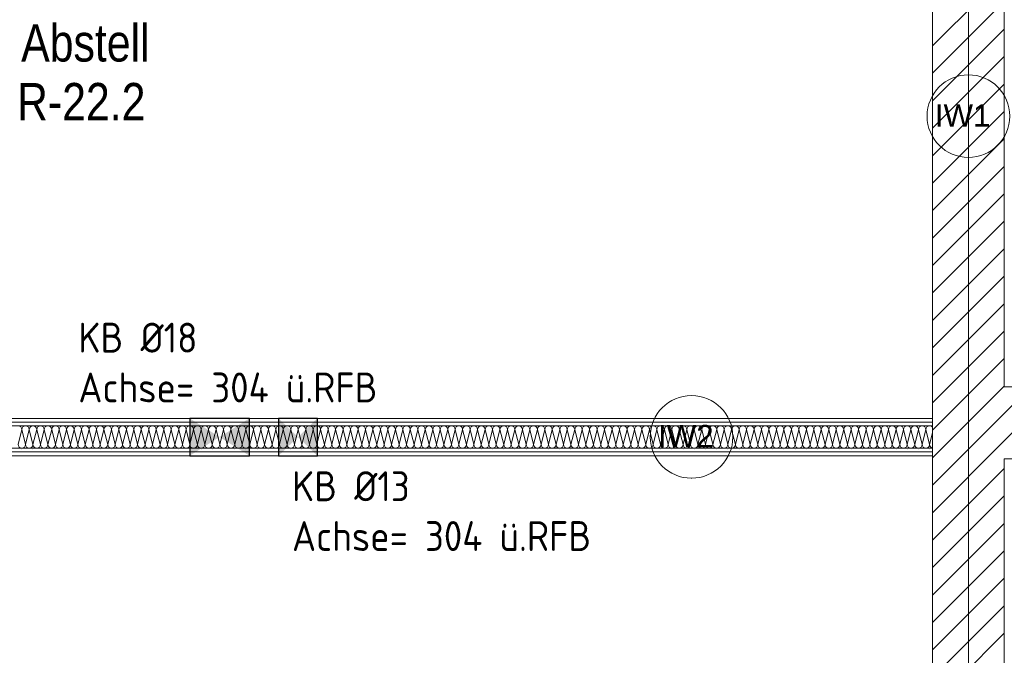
# Model space of a CAD drawing. Header units: millimetres. Extents: x 634730 to 711346, y 362082 to 425615.
# Tile 43 of 160: x 661746 to 665040, y 391882 to 394009. Entities that reach past the tile are written whole.
import ezdxf
from ezdxf.enums import TextEntityAlignment as Align

# ---------------------------------------------------------------- set-up
doc = ezdxf.new("R2010")
doc.units = ezdxf.units.MM
doc.header["$LTSCALE"] = 50
doc.linetypes.add('Doppelstrichlinie', pattern=[1.093611, 0.529167, -0.211667, 0.141111, -0.211667])
for name, color, linetype in [('1_DB-Lüftung', 30, 'Continuous'), ('1_EG', 7, 'Continuous'), ('A_Beschriftung', 7, 'Continuous'), ('A_Brandschutz', 7, 'Continuous'), ('A_Möblierung fest', 7, 'Continuous'), ('A_Raumflächen', 7, 'Continuous'), ('A_Schraffuren', 7, 'Continuous'), ('A_Wände', 7, 'Continuous')]:
    doc.layers.add(name, color=color, linetype=linetype)
doc.styles.add('ERSTELLTER_STIL_1', font='ARIALN.TTF')
doc.styles.add('ERSTELLTER_STIL_2', font='ARIALNB.TTF')
doc.styles.get("Standard").update_dxf_attribs({"font": 'isocp.shx', "height": 140})

# ---------------------------------------------------------------- blocks, each defined once
blk = doc.blocks.new('A$C85d2cf1a')
at = {"layer": 'A_Beschriftung', "color": 7, "linetype": 'Continuous', "lineweight": 13}
for p, q in [((18.9386, 31.4649), (18.9386, 31.4658)), ((18.9386, 31.4658), (18.9386, 31.4658)), ((18.0123, 30.3911), (18.0123, 30.392)), ((18.0123, 30.392), (18.0123, 30.392))]:
    blk.add_line(p, q, dxfattribs=at)
at = {"layer": 'A_Beschriftung', "color": 7, "linetype": 'Continuous', "lineweight": 13, "flags": 128}
for points in [[(19.0769, 31.6041, 1), (18.8004, 31.6041, 1)], [(18.1506, 30.5303, 1), (17.874, 30.5303, 1)]]:
    blk.add_lwpolyline(points, format="xyb", close=True, dxfattribs=at)
at = {"layer": 'A_Brandschutz', "color": 1, "linetype": 'Doppelstrichlinie', "lineweight": 18, "true_color": 0xf50000}
blk.add_line((18.9387, 36.0174), (18.9386, 26.7068), dxfattribs=at)
at = {"layer": 'A_Schraffuren', "color": 7, "linetype": 'Continuous', "lineweight": 13}
for p, q in [((19.0586, 30.6974), (19.0586, 35.8974)), ((21.3594, 30.6974), (19.0586, 30.6974))]:
    blk.add_line(p, q, dxfattribs=at)
at = {"layer": 'A_Wände', "color": 7, "linetype": 'Continuous', "lineweight": 18}
for p, q in [((18.8186, 35.8974), (18.8186, 26.7933)), ((19.0586, 30.6974), (19.0586, 35.8974)), ((21.3586, 30.6974), (19.0586, 30.6974)), ((18.8186, 30.5923), (14.3106, 30.5923)), ((18.8186, 30.5798), (14.3106, 30.5798)), ((18.8186, 30.4673), (18.8186, 30.5923)), ((18.8186, 30.5673), (14.3106, 30.5673)), ((18.8186, 30.4923), (14.3106, 30.4923)), ((18.8186, 30.4798), (14.3106, 30.4798)), ((14.3106, 30.4673), (18.8186, 30.4673)), ((19.0586, 26.7933), (19.0586, 30.4574)), ((19.0586, 30.4574), (21.3586, 30.4574))]:
    blk.add_line(p, q, dxfattribs=at)
at = {"layer": 'A_Wände', "color": 8, "linetype": 'Continuous', "lineweight": 18}
for p, q in [((18.8186, 31.8393), (19.0586, 32.0793)), ((18.8186, 31.7474), (19.0586, 31.9874)), ((18.8186, 31.6555), (19.0586, 31.8955)), ((18.8186, 31.5636), (19.0586, 31.8036)), ((18.8186, 31.4716), (19.0586, 31.7116)), ((18.8186, 31.3797), (19.0586, 31.6197)), ((18.8186, 31.2878), (19.0586, 31.5278)), ((18.8186, 31.1959), (19.0586, 31.4359)), ((18.8186, 31.1039), (19.0586, 31.3439)), ((18.8186, 31.012), (19.0586, 31.252)), ((18.8186, 30.9201), (19.0586, 31.1601)), ((18.8186, 30.8282), (19.0586, 31.0682)), ((18.8186, 30.7362), (19.0586, 30.9762)), ((18.8186, 30.6443), (19.0586, 30.8843)), ((18.8186, 30.5524), (19.0586, 30.7924)), ((18.8186, 30.4605), (19.0586, 30.7005)), ((19.0586, 30.6085), (19.1475, 30.6974)), ((19.0586, 30.5166), (19.2394, 30.6974)), ((18.8186, 30.3685), (19.0586, 30.6085)), ((15.7714, 30.5548), (15.7589, 30.5048)), ((15.7714, 30.5548), (15.7839, 30.5048)), ((15.7964, 30.5548), (15.7839, 30.5048)), ((15.7964, 30.5548), (15.8089, 30.5048)), ((15.8214, 30.5548), (15.8089, 30.5048)), ((15.8214, 30.5548), (15.8339, 30.5048)), ((15.8464, 30.5548), (15.8339, 30.5048)), ((15.8464, 30.5548), (15.8589, 30.5048)), ((15.8714, 30.5548), (15.8589, 30.5048)), ((15.8714, 30.5548), (15.8839, 30.5048)), ((15.8964, 30.5548), (15.8839, 30.5048)), ((15.8964, 30.5548), (15.9089, 30.5048)), ((15.9214, 30.5548), (15.9089, 30.5048)), ((15.9214, 30.5548), (15.9339, 30.5048)), ((15.9464, 30.5548), (15.9339, 30.5048)), ((15.9464, 30.5548), (15.9589, 30.5048)), ((15.9714, 30.5548), (15.9589, 30.5048)), ((15.9714, 30.5548), (15.9839, 30.5048)), ((15.9964, 30.5548), (15.9839, 30.5048)), ((15.9964, 30.5548), (16.0089, 30.5048)), ((16.0214, 30.5548), (16.0089, 30.5048)), ((16.0214, 30.5548), (16.0339, 30.5048)), ((16.0464, 30.5548), (16.0339, 30.5048)), ((16.0464, 30.5548), (16.0589, 30.5048)), ((16.0714, 30.5548), (16.0589, 30.5048)), ((16.0714, 30.5548), (16.0839, 30.5048)), ((16.0964, 30.5548), (16.0839, 30.5048)), ((16.0964, 30.5548), (16.1089, 30.5048)), ((16.1214, 30.5548), (16.1089, 30.5048)), ((16.1214, 30.5548), (16.1339, 30.5048)), ((16.1464, 30.5548), (16.1339, 30.5048)), ((16.1464, 30.5548), (16.1589, 30.5048)), ((16.1714, 30.5548), (16.1589, 30.5048)), ((16.1714, 30.5548), (16.1839, 30.5048)), ((16.1964, 30.5548), (16.1839, 30.5048)), ((16.1964, 30.5548), (16.2089, 30.5048)), ((16.2214, 30.5548), (16.2089, 30.5048)), ((16.2214, 30.5548), (16.2339, 30.5048)), ((16.2464, 30.5548), (16.2339, 30.5048)), ((16.2464, 30.5548), (16.2589, 30.5048)), ((16.2714, 30.5548), (16.2589, 30.5048)), ((16.2714, 30.5548), (16.2839, 30.5048)), ((16.2964, 30.5548), (16.2839, 30.5048)), ((16.2964, 30.5548), (16.3089, 30.5048)), ((16.3214, 30.5548), (16.3089, 30.5048)), ((16.3214, 30.5548), (16.3339, 30.5048)), ((16.3464, 30.5548), (16.3339, 30.5048)), ((16.3464, 30.5548), (16.3589, 30.5048)), ((16.3714, 30.5548), (16.3589, 30.5048)), ((16.3714, 30.5548), (16.3839, 30.5048)), ((16.3964, 30.5548), (16.3839, 30.5048)), ((16.3964, 30.5548), (16.4089, 30.5048)), ((16.4214, 30.5548), (16.4089, 30.5048)), ((16.4214, 30.5548), (16.4339, 30.5048)), ((16.4464, 30.5548), (16.4339, 30.5048)), ((16.4464, 30.5548), (16.4589, 30.5048)), ((16.4714, 30.5548), (16.4589, 30.5048)), ((16.4714, 30.5548), (16.4839, 30.5048)), ((16.4964, 30.5548), (16.4839, 30.5048)), ((16.4964, 30.5548), (16.5089, 30.5048)), ((16.5214, 30.5548), (16.5089, 30.5048)), ((16.5214, 30.5548), (16.5339, 30.5048)), ((16.5464, 30.5548), (16.5339, 30.5048)), ((16.5464, 30.5548), (16.5589, 30.5048)), ((16.5714, 30.5548), (16.5589, 30.5048)), ((16.5714, 30.5548), (16.5839, 30.5048)), ((16.5964, 30.5548), (16.5839, 30.5048)), ((16.5964, 30.5548), (16.6089, 30.5048)), ((16.6214, 30.5548), (16.6089, 30.5048)), ((16.6214, 30.5548), (16.6339, 30.5048)), ((16.6464, 30.5548), (16.6339, 30.5048)), ((16.6464, 30.5548), (16.6589, 30.5048)), ((16.6714, 30.5548), (16.6589, 30.5048)), ((16.6714, 30.5548), (16.6839, 30.5048)), ((16.6964, 30.5548), (16.6839, 30.5048)), ((16.6964, 30.5548), (16.7089, 30.5048)), ((16.7214, 30.5548), (16.7089, 30.5048)), ((16.7214, 30.5548), (16.7339, 30.5048)), ((16.7464, 30.5548), (16.7339, 30.5048)), ((16.7464, 30.5548), (16.7589, 30.5048)), ((16.7714, 30.5548), (16.7589, 30.5048)), ((16.7714, 30.5548), (16.7839, 30.5048)), ((16.7964, 30.5548), (16.7839, 30.5048)), ((16.7964, 30.5548), (16.8089, 30.5048)), ((16.8214, 30.5548), (16.8089, 30.5048)), ((16.8214, 30.5548), (16.8339, 30.5048)), ((16.8464, 30.5548), (16.8339, 30.5048)), ((16.8464, 30.5548), (16.8589, 30.5048)), ((16.8714, 30.5548), (16.8589, 30.5048)), ((16.8714, 30.5548), (16.8839, 30.5048)), ((16.8964, 30.5548), (16.8839, 30.5048)), ((16.8964, 30.5548), (16.9089, 30.5048)), ((16.9214, 30.5548), (16.9089, 30.5048)), ((16.9214, 30.5548), (16.9339, 30.5048)), ((16.9464, 30.5548), (16.9339, 30.5048)), ((16.9464, 30.5548), (16.9589, 30.5048)), ((16.9714, 30.5548), (16.9589, 30.5048)), ((16.9714, 30.5548), (16.9839, 30.5048)), ((16.9964, 30.5548), (16.9839, 30.5048)), ((16.9964, 30.5548), (17.0089, 30.5048)), ((17.0214, 30.5548), (17.0089, 30.5048)), ((17.0214, 30.5548), (17.0339, 30.5048)), ((17.0464, 30.5548), (17.0339, 30.5048)), ((17.0464, 30.5548), (17.0589, 30.5048)), ((17.0714, 30.5548), (17.0589, 30.5048)), ((17.0714, 30.5548), (17.0839, 30.5048)), ((17.0964, 30.5548), (17.0839, 30.5048)), ((17.0964, 30.5548), (17.1089, 30.5048)), ((17.1214, 30.5548), (17.1089, 30.5048)), ((17.1214, 30.5548), (17.1339, 30.5048)), ((17.1464, 30.5548), (17.1339, 30.5048)), ((17.1464, 30.5548), (17.1589, 30.5048)), ((17.1714, 30.5548), (17.1589, 30.5048)), ((17.1714, 30.5548), (17.1839, 30.5048)), ((17.1964, 30.5548), (17.1839, 30.5048)), ((17.1964, 30.5548), (17.2089, 30.5048)), ((17.2214, 30.5548), (17.2089, 30.5048)), ((17.2214, 30.5548), (17.2339, 30.5048)), ((17.2464, 30.5548), (17.2339, 30.5048)), ((17.2464, 30.5548), (17.2589, 30.5048)), ((17.2714, 30.5548), (17.2589, 30.5048)), ((17.2714, 30.5548), (17.2839, 30.5048)), ((17.2964, 30.5548), (17.2839, 30.5048)), ((17.2964, 30.5548), (17.3089, 30.5048)), ((17.3214, 30.5548), (17.3089, 30.5048)), ((17.3214, 30.5548), (17.3339, 30.5048)), ((17.3464, 30.5548), (17.3339, 30.5048)), ((17.3464, 30.5548), (17.3589, 30.5048)), ((17.3714, 30.5548), (17.3589, 30.5048)), ((17.3714, 30.5548), (17.3839, 30.5048)), ((17.3964, 30.5548), (17.3839, 30.5048)), ((17.3964, 30.5548), (17.4089, 30.5048)), ((17.4214, 30.5548), (17.4089, 30.5048)), ((17.4214, 30.5548), (17.4339, 30.5048)), ((17.4464, 30.5548), (17.4339, 30.5048)), ((17.4464, 30.5548), (17.4589, 30.5048)), ((17.4714, 30.5548), (17.4589, 30.5048)), ((17.4714, 30.5548), (17.4839, 30.5048)), ((17.4964, 30.5548), (17.4839, 30.5048)), ((17.4964, 30.5548), (17.5089, 30.5048)), ((17.5214, 30.5548), (17.5089, 30.5048)), ((17.5214, 30.5548), (17.5339, 30.5048)), ((17.5464, 30.5548), (17.5339, 30.5048)), ((17.5464, 30.5548), (17.5589, 30.5048)), ((17.5714, 30.5548), (17.5589, 30.5048)), ((17.5714, 30.5548), (17.5839, 30.5048)), ((17.5964, 30.5548), (17.5839, 30.5048)), ((17.5964, 30.5548), (17.6089, 30.5048)), ((17.6214, 30.5548), (17.6089, 30.5048)), ((17.6214, 30.5548), (17.6339, 30.5048)), ((17.6464, 30.5548), (17.6339, 30.5048)), ((17.6464, 30.5548), (17.6589, 30.5048)), ((17.6714, 30.5548), (17.6589, 30.5048)), ((17.6714, 30.5548), (17.6839, 30.5048)), ((17.6964, 30.5548), (17.6839, 30.5048)), ((17.6964, 30.5548), (17.7089, 30.5048)), ((17.7214, 30.5548), (17.7089, 30.5048)), ((17.7214, 30.5548), (17.7339, 30.5048)), ((17.7464, 30.5548), (17.7339, 30.5048)), ((17.7464, 30.5548), (17.7589, 30.5048)), ((17.7714, 30.5548), (17.7589, 30.5048)), ((17.7714, 30.5548), (17.7839, 30.5048)), ((17.7964, 30.5548), (17.7839, 30.5048)), ((17.7964, 30.5548), (17.8089, 30.5048)), ((17.8214, 30.5548), (17.8089, 30.5048)), ((17.8214, 30.5548), (17.8339, 30.5048)), ((17.8464, 30.5548), (17.8339, 30.5048)), ((17.8464, 30.5548), (17.8589, 30.5048)), ((17.8714, 30.5548), (17.8589, 30.5048)), ((17.8714, 30.5548), (17.8839, 30.5048)), ((17.8964, 30.5548), (17.8839, 30.5048)), ((17.8964, 30.5548), (17.9089, 30.5048)), ((17.9214, 30.5548), (17.9089, 30.5048)), ((17.9214, 30.5548), (17.9339, 30.5048)), ((17.9464, 30.5548), (17.9339, 30.5048)), ((17.9464, 30.5548), (17.9589, 30.5048)), ((17.9714, 30.5548), (17.9589, 30.5048)), ((17.9714, 30.5548), (17.9839, 30.5048)), ((17.9964, 30.5548), (17.9839, 30.5048)), ((17.9964, 30.5548), (18.0089, 30.5048)), ((18.0214, 30.5548), (18.0089, 30.5048)), ((18.0214, 30.5548), (18.0339, 30.5048)), ((18.0464, 30.5548), (18.0339, 30.5048)), ((18.0464, 30.5548), (18.0589, 30.5048)), ((18.0714, 30.5548), (18.0589, 30.5048)), ((18.0714, 30.5548), (18.0839, 30.5048)), ((18.0964, 30.5548), (18.0839, 30.5048)), ((18.0964, 30.5548), (18.1089, 30.5048)), ((18.1214, 30.5548), (18.1089, 30.5048)), ((18.1214, 30.5548), (18.1339, 30.5048)), ((18.1464, 30.5548), (18.1339, 30.5048)), ((18.1464, 30.5548), (18.1589, 30.5048)), ((18.1714, 30.5548), (18.1589, 30.5048)), ((18.1714, 30.5548), (18.1839, 30.5048)), ((18.1964, 30.5548), (18.1839, 30.5048)), ((18.1964, 30.5548), (18.2089, 30.5048)), ((18.2214, 30.5548), (18.2089, 30.5048)), ((18.2214, 30.5548), (18.2339, 30.5048)), ((18.2464, 30.5548), (18.2339, 30.5048)), ((18.2464, 30.5548), (18.2589, 30.5048)), ((18.2714, 30.5548), (18.2589, 30.5048)), ((18.2714, 30.5548), (18.2839, 30.5048)), ((18.2964, 30.5548), (18.2839, 30.5048)), ((18.2964, 30.5548), (18.3089, 30.5048)), ((18.3214, 30.5548), (18.3089, 30.5048)), ((18.3214, 30.5548), (18.3339, 30.5048)), ((18.3464, 30.5548), (18.3339, 30.5048)), ((18.3464, 30.5548), (18.3589, 30.5048)), ((18.3714, 30.5548), (18.3589, 30.5048)), ((18.3714, 30.5548), (18.3839, 30.5048)), ((18.3964, 30.5548), (18.3839, 30.5048)), ((18.3964, 30.5548), (18.4089, 30.5048)), ((18.4214, 30.5548), (18.4089, 30.5048)), ((18.4214, 30.5548), (18.4339, 30.5048)), ((18.4464, 30.5548), (18.4339, 30.5048)), ((18.4464, 30.5548), (18.4589, 30.5048)), ((18.4714, 30.5548), (18.4589, 30.5048)), ((18.4714, 30.5548), (18.4839, 30.5048)), ((18.4964, 30.5548), (18.4839, 30.5048)), ((18.4964, 30.5548), (18.5089, 30.5048)), ((18.5214, 30.5548), (18.5089, 30.5048)), ((18.5214, 30.5548), (18.5339, 30.5048)), ((18.5464, 30.5548), (18.5339, 30.5048)), ((18.5464, 30.5548), (18.5589, 30.5048)), ((18.5714, 30.5548), (18.5589, 30.5048)), ((18.5714, 30.5548), (18.5839, 30.5048)), ((18.5964, 30.5548), (18.5839, 30.5048)), ((18.5964, 30.5548), (18.6089, 30.5048)), ((18.6214, 30.5548), (18.6089, 30.5048)), ((18.6214, 30.5548), (18.6339, 30.5048)), ((18.6464, 30.5548), (18.6339, 30.5048)), ((18.6464, 30.5548), (18.6589, 30.5048)), ((18.6714, 30.5548), (18.6589, 30.5048)), ((18.6714, 30.5548), (18.6839, 30.5048)), ((18.6964, 30.5548), (18.6839, 30.5048)), ((18.6964, 30.5548), (18.7089, 30.5048)), ((18.7214, 30.5548), (18.7089, 30.5048)), ((18.7214, 30.5548), (18.7339, 30.5048)), ((18.7464, 30.5548), (18.7339, 30.5048)), ((18.7464, 30.5548), (18.7589, 30.5048)), ((18.7714, 30.5548), (18.7589, 30.5048)), ((18.7714, 30.5548), (18.7839, 30.5048)), ((18.7964, 30.5548), (18.7839, 30.5048)), ((18.7964, 30.5548), (18.8089, 30.5048)), ((18.8186, 30.5439), (18.8089, 30.5048)), ((18.8186, 30.2766), (19.0586, 30.5166)), ((15.7714, 30.4888), (15.7714, 30.4888)), ((15.8089, 30.4888), (15.8089, 30.4888)), ((15.8464, 30.4888), (15.8464, 30.4888)), ((15.8839, 30.4888), (15.8839, 30.4888)), ((15.9214, 30.4888), (15.9214, 30.4888)), ((15.9589, 30.4888), (15.9589, 30.4888)), ((15.9964, 30.4888), (15.9964, 30.4888)), ((16.0339, 30.4888), (16.0339, 30.4888)), ((16.0714, 30.4888), (16.0714, 30.4888)), ((16.1089, 30.4888), (16.1089, 30.4888)), ((16.1464, 30.4888), (16.1464, 30.4888)), ((16.1839, 30.4888), (16.1839, 30.4888)), ((16.2214, 30.4888), (16.2214, 30.4888)), ((16.2589, 30.4888), (16.2589, 30.4888)), ((16.2964, 30.4888), (16.2964, 30.4888)), ((16.3339, 30.4888), (16.3339, 30.4888)), ((16.3714, 30.4888), (16.3714, 30.4888)), ((16.4089, 30.4888), (16.4089, 30.4888)), ((16.4464, 30.4888), (16.4464, 30.4888)), ((16.4839, 30.4888), (16.4839, 30.4888)), ((16.5214, 30.4888), (16.5214, 30.4888)), ((16.5589, 30.4888), (16.5589, 30.4888)), ((16.5964, 30.4888), (16.5964, 30.4888)), ((16.6339, 30.4888), (16.6339, 30.4888)), ((16.6714, 30.4888), (16.6714, 30.4888)), ((16.7089, 30.4888), (16.7089, 30.4888)), ((16.7464, 30.4888), (16.7464, 30.4888)), ((16.7839, 30.4888), (16.7839, 30.4888)), ((16.8214, 30.4888), (16.8214, 30.4888)), ((16.8589, 30.4888), (16.8589, 30.4888)), ((16.8964, 30.4888), (16.8964, 30.4888)), ((16.9339, 30.4888), (16.9339, 30.4888)), ((16.9714, 30.4888), (16.9714, 30.4888)), ((17.0089, 30.4888), (17.0089, 30.4888)), ((17.0464, 30.4888), (17.0464, 30.4888)), ((17.0839, 30.4888), (17.0839, 30.4888)), ((17.1214, 30.4888), (17.1214, 30.4888)), ((17.1589, 30.4888), (17.1589, 30.4888)), ((17.1964, 30.4888), (17.1964, 30.4888)), ((17.2339, 30.4888), (17.2339, 30.4888)), ((17.2714, 30.4888), (17.2714, 30.4888)), ((17.3089, 30.4888), (17.3089, 30.4888)), ((17.3464, 30.4888), (17.3464, 30.4888)), ((17.3839, 30.4888), (17.3839, 30.4888)), ((17.4214, 30.4888), (17.4214, 30.4888)), ((17.4589, 30.4888), (17.4589, 30.4888)), ((17.4964, 30.4888), (17.4964, 30.4888)), ((17.5339, 30.4888), (17.5339, 30.4888)), ((17.5714, 30.4888), (17.5714, 30.4888)), ((17.6089, 30.4888), (17.6089, 30.4888)), ((17.6464, 30.4888), (17.6464, 30.4888)), ((17.6839, 30.4888), (17.6839, 30.4888)), ((17.7214, 30.4888), (17.7214, 30.4888)), ((17.7589, 30.4888), (17.7589, 30.4888)), ((17.7964, 30.4888), (17.7964, 30.4888)), ((17.8339, 30.4888), (17.8339, 30.4888)), ((17.8714, 30.4888), (17.8714, 30.4888)), ((17.9089, 30.4888), (17.9089, 30.4888)), ((17.9464, 30.4888), (17.9464, 30.4888)), ((17.9839, 30.4888), (17.9839, 30.4888)), ((18.0214, 30.4888), (18.0214, 30.4888)), ((18.0589, 30.4888), (18.0589, 30.4888)), ((18.0964, 30.4888), (18.0964, 30.4888)), ((18.1339, 30.4888), (18.1339, 30.4888)), ((18.1714, 30.4888), (18.1714, 30.4888)), ((18.2089, 30.4888), (18.2089, 30.4888)), ((18.2464, 30.4888), (18.2464, 30.4888)), ((18.2839, 30.4888), (18.2839, 30.4888)), ((18.3214, 30.4888), (18.3214, 30.4888)), ((18.3589, 30.4888), (18.3589, 30.4888)), ((18.3964, 30.4888), (18.3964, 30.4888)), ((18.4339, 30.4888), (18.4339, 30.4888)), ((18.4714, 30.4888), (18.4714, 30.4888)), ((18.5089, 30.4888), (18.5089, 30.4888)), ((18.5464, 30.4888), (18.5464, 30.4888)), ((18.5839, 30.4888), (18.5839, 30.4888)), ((18.6214, 30.4888), (18.6214, 30.4888)), ((18.6589, 30.4888), (18.6589, 30.4888)), ((18.6964, 30.4888), (18.6964, 30.4888)), ((18.7339, 30.4888), (18.7339, 30.4888)), ((18.7714, 30.4888), (18.7714, 30.4888)), ((18.8089, 30.4888), (18.8089, 30.4888)), ((18.8186, 30.1847), (19.0586, 30.4247)), ((18.8186, 30.0928), (19.0586, 30.3328)), ((18.8186, 30.0008), (19.0586, 30.2408)), ((18.8186, 29.9089), (19.0586, 30.1489)), ((18.8186, 29.817), (19.0586, 30.057)), ((18.8186, 29.7251), (19.0586, 29.9651)), ((18.8186, 29.6332), (19.0586, 29.8732))]:
    blk.add_line(p, q, dxfattribs=at)
at = {"layer": 'A_Wände', "color": 7, "linetype": 'Continuous', "lineweight": 13}
for p, q in [((19.3086, 30.4574), (19.0586, 30.4574)), ((19.0586, 30.4574), (19.0586, 29.2854))]:
    blk.add_line(p, q, dxfattribs=at)
at = {"layer": 'A_Wände', "color": 8, "linetype": 'Continuous', "lineweight": 18}
for centre, start, end in [((15.7589, 30.5548), 0, 90), ((15.7839, 30.5548), 90, 180), ((15.7839, 30.5548), 0, 90), ((15.8089, 30.5548), 90, 180), ((15.8089, 30.5548), 0, 90), ((15.8339, 30.5548), 90, 180), ((15.8339, 30.5548), 0, 90), ((15.8589, 30.5548), 90, 180), ((15.8589, 30.5548), 0, 90), ((15.8839, 30.5548), 90, 180), ((15.8839, 30.5548), 0, 90), ((15.9089, 30.5548), 90, 180), ((15.9089, 30.5548), 0, 90), ((15.9339, 30.5548), 90, 180), ((15.9339, 30.5548), 0, 90), ((15.9589, 30.5548), 90, 180), ((15.9589, 30.5548), 0, 90), ((15.9839, 30.5548), 90, 180), ((15.9839, 30.5548), 0, 90), ((16.0089, 30.5548), 90, 180), ((16.0089, 30.5548), 0, 90), ((16.0339, 30.5548), 90, 180), ((16.0339, 30.5548), 0, 90), ((16.0589, 30.5548), 90, 180), ((16.0589, 30.5548), 0, 90), ((16.0839, 30.5548), 90, 180), ((16.0839, 30.5548), 0, 90), ((16.1089, 30.5548), 90, 180), ((16.1089, 30.5548), 0, 90), ((16.1339, 30.5548), 90, 180), ((16.1339, 30.5548), 0, 90), ((16.1589, 30.5548), 90, 180), ((16.1589, 30.5548), 0, 90), ((16.1839, 30.5548), 90, 180), ((16.1839, 30.5548), 0, 90), ((16.2089, 30.5548), 90, 180), ((16.2089, 30.5548), 0, 90), ((16.2339, 30.5548), 90, 180), ((16.2339, 30.5548), 0, 90), ((16.2589, 30.5548), 90, 180), ((16.2589, 30.5548), 0, 90), ((16.2839, 30.5548), 90, 180), ((16.2839, 30.5548), 0, 90), ((16.3089, 30.5548), 90, 180), ((16.3089, 30.5548), 0, 90), ((16.3339, 30.5548), 90, 180), ((16.3339, 30.5548), 0, 90), ((16.3589, 30.5548), 90, 180), ((16.3589, 30.5548), 0, 90), ((16.3839, 30.5548), 90, 180), ((16.3839, 30.5548), 0, 90), ((16.4089, 30.5548), 90, 180), ((16.4089, 30.5548), 0, 90), ((16.4339, 30.5548), 90, 180), ((16.4339, 30.5548), 0, 90), ((16.4589, 30.5548), 90, 180), ((16.4589, 30.5548), 0, 90), ((16.4839, 30.5548), 90, 180), ((16.4839, 30.5548), 0, 90), ((16.5089, 30.5548), 90, 180), ((16.5089, 30.5548), 0, 90), ((16.5339, 30.5548), 90, 180), ((16.5339, 30.5548), 0, 90), ((16.5589, 30.5548), 90, 180), ((16.5589, 30.5548), 0, 90), ((16.5839, 30.5548), 90, 180), ((16.5839, 30.5548), 0, 90), ((16.6089, 30.5548), 90, 180), ((16.6089, 30.5548), 0, 90), ((16.6339, 30.5548), 90, 180), ((16.6339, 30.5548), 0, 90), ((16.6589, 30.5548), 90, 180), ((16.6589, 30.5548), 0, 90), ((16.6839, 30.5548), 90, 180), ((16.6839, 30.5548), 0, 90), ((16.7089, 30.5548), 90, 180), ((16.7089, 30.5548), 0, 90), ((16.7339, 30.5548), 90, 180), ((16.7339, 30.5548), 0, 90), ((16.7589, 30.5548), 90, 180), ((16.7589, 30.5548), 0, 90), ((16.7839, 30.5548), 90, 180), ((16.7839, 30.5548), 0, 90), ((16.8089, 30.5548), 90, 180), ((16.8089, 30.5548), 0, 90), ((16.8339, 30.5548), 90, 180), ((16.8339, 30.5548), 0, 90), ((16.8589, 30.5548), 90, 180), ((16.8589, 30.5548), 0, 90), ((16.8839, 30.5548), 90, 180), ((16.8839, 30.5548), 0, 90), ((16.9089, 30.5548), 90, 180), ((16.9089, 30.5548), 0, 90), ((16.9339, 30.5548), 90, 180), ((16.9339, 30.5548), 0, 90), ((16.9589, 30.5548), 90, 180), ((16.9589, 30.5548), 0, 90), ((16.9839, 30.5548), 90, 180), ((16.9839, 30.5548), 0, 90), ((17.0089, 30.5548), 90, 180), ((17.0089, 30.5548), 0, 90), ((17.0339, 30.5548), 90, 180), ((17.0339, 30.5548), 0, 90), ((17.0589, 30.5548), 90, 180), ((17.0589, 30.5548), 0, 90), ((17.0839, 30.5548), 90, 180), ((17.0839, 30.5548), 0, 90), ((17.1089, 30.5548), 90, 180), ((17.1089, 30.5548), 0, 90), ((17.1339, 30.5548), 90, 180), ((17.1339, 30.5548), 0, 90), ((17.1589, 30.5548), 90, 180), ((17.1589, 30.5548), 0, 90), ((17.1839, 30.5548), 90, 180), ((17.1839, 30.5548), 0, 90), ((17.2089, 30.5548), 90, 180), ((17.2089, 30.5548), 0, 90), ((17.2339, 30.5548), 90, 180), ((17.2339, 30.5548), 0, 90), ((17.2589, 30.5548), 90, 180), ((17.2589, 30.5548), 0, 90), ((17.2839, 30.5548), 90, 180), ((17.2839, 30.5548), 0, 90), ((17.3089, 30.5548), 90, 180), ((17.3089, 30.5548), 0, 90), ((17.3339, 30.5548), 90, 180), ((17.3339, 30.5548), 0, 90), ((17.3589, 30.5548), 90, 180), ((17.3589, 30.5548), 0, 90), ((17.3839, 30.5548), 90, 180), ((17.3839, 30.5548), 0, 90), ((17.4089, 30.5548), 90, 180), ((17.4089, 30.5548), 0, 90), ((17.4339, 30.5548), 90, 180), ((17.4339, 30.5548), 0, 90), ((17.4589, 30.5548), 90, 180), ((17.4589, 30.5548), 0, 90), ((17.4839, 30.5548), 90, 180), ((17.4839, 30.5548), 0, 90), ((17.5089, 30.5548), 90, 180), ((17.5089, 30.5548), 0, 90), ((17.5339, 30.5548), 90, 180), ((17.5339, 30.5548), 0, 90), ((17.5589, 30.5548), 90, 180), ((17.5589, 30.5548), 0, 90), ((17.5839, 30.5548), 90, 180), ((17.5839, 30.5548), 0, 90), ((17.6089, 30.5548), 90, 180), ((17.6089, 30.5548), 0, 90), ((17.6339, 30.5548), 90, 180), ((17.6339, 30.5548), 0, 90), ((17.6589, 30.5548), 90, 180), ((17.6589, 30.5548), 0, 90), ((17.6839, 30.5548), 90, 180), ((17.6839, 30.5548), 0, 90), ((17.7089, 30.5548), 90, 180), ((17.7089, 30.5548), 0, 90), ((17.7339, 30.5548), 90, 180), ((17.7339, 30.5548), 0, 90), ((17.7589, 30.5548), 90, 180), ((17.7589, 30.5548), 0, 90), ((17.7839, 30.5548), 90, 180), ((17.7839, 30.5548), 0, 90), ((17.8089, 30.5548), 90, 180), ((17.8089, 30.5548), 0, 90), ((17.8339, 30.5548), 90, 180), ((17.8339, 30.5548), 0, 90), ((17.8589, 30.5548), 90, 180), ((17.8589, 30.5548), 0, 90), ((17.8839, 30.5548), 90, 180), ((17.8839, 30.5548), 0, 90), ((17.9089, 30.5548), 90, 180), ((17.9089, 30.5548), 0, 90), ((17.9339, 30.5548), 90, 180), ((17.9339, 30.5548), 0, 90), ((17.9589, 30.5548), 90, 180), ((17.9589, 30.5548), 0, 90), ((17.9839, 30.5548), 90, 180), ((17.9839, 30.5548), 0, 90), ((18.0089, 30.5548), 90, 180), ((18.0089, 30.5548), 0, 90), ((18.0339, 30.5548), 90, 180), ((18.0339, 30.5548), 0, 90), ((18.0589, 30.5548), 90, 180), ((18.0589, 30.5548), 0, 90), ((18.0839, 30.5548), 90, 180), ((18.0839, 30.5548), 0, 90), ((18.1089, 30.5548), 90, 180), ((18.1089, 30.5548), 0, 90), ((18.1339, 30.5548), 90, 180), ((18.1339, 30.5548), 0, 90), ((18.1589, 30.5548), 90, 180), ((18.1589, 30.5548), 0, 90), ((18.1839, 30.5548), 90, 180), ((18.1839, 30.5548), 0, 90), ((18.2089, 30.5548), 90, 180), ((18.2089, 30.5548), 0, 90), ((18.2339, 30.5548), 90, 180), ((18.2339, 30.5548), 0, 90), ((18.2589, 30.5548), 90, 180), ((18.2589, 30.5548), 0, 90), ((18.2839, 30.5548), 90, 180), ((18.2839, 30.5548), 0, 90), ((18.3089, 30.5548), 90, 180), ((18.3089, 30.5548), 0, 90), ((18.3339, 30.5548), 90, 180), ((18.3339, 30.5548), 0, 90), ((18.3589, 30.5548), 90, 180), ((18.3589, 30.5548), 0, 90), ((18.3839, 30.5548), 90, 180), ((18.3839, 30.5548), 0, 90), ((18.4089, 30.5548), 90, 180), ((18.4089, 30.5548), 0, 90), ((18.4339, 30.5548), 90, 180), ((18.4339, 30.5548), 0, 90), ((18.4589, 30.5548), 90, 180), ((18.4589, 30.5548), 0, 90), ((18.4839, 30.5548), 90, 180), ((18.4839, 30.5548), 0, 90), ((18.5089, 30.5548), 90, 180), ((18.5089, 30.5548), 0, 90), ((18.5339, 30.5548), 90, 180), ((18.5339, 30.5548), 0, 90), ((18.5589, 30.5548), 90, 180), ((18.5589, 30.5548), 0, 90), ((18.5839, 30.5548), 90, 180), ((18.5839, 30.5548), 0, 90), ((18.6089, 30.5548), 90, 180), ((18.6089, 30.5548), 0, 90), ((18.6339, 30.5548), 90, 180), ((18.6339, 30.5548), 0, 90), ((18.6589, 30.5548), 90, 180), ((18.6589, 30.5548), 0, 90), ((18.6839, 30.5548), 90, 180), ((18.6839, 30.5548), 0, 90), ((18.7089, 30.5548), 90, 180), ((18.7089, 30.5548), 0, 90), ((18.7339, 30.5548), 90, 180), ((18.7339, 30.5548), 0, 90), ((18.7589, 30.5548), 90, 180), ((18.7589, 30.5548), 0, 90), ((18.7839, 30.5548), 90, 180), ((18.7839, 30.5548), 0, 90), ((18.8089, 30.5548), 90, 180), ((18.8089, 30.5548), 38.5612, 90), ((15.7714, 30.5048), 180, 270), ((15.7714, 30.5048), 270, 0), ((15.7964, 30.5048), 180, 270), ((15.7964, 30.5048), 270, 0), ((15.8214, 30.5048), 180, 270), ((15.8214, 30.5048), 270, 0), ((15.8464, 30.5048), 180, 270), ((15.8464, 30.5048), 270, 0), ((15.8714, 30.5048), 180, 270), ((15.8714, 30.5048), 270, 0), ((15.8964, 30.5048), 180, 270), ((15.8964, 30.5048), 270, 0), ((15.9214, 30.5048), 180, 270), ((15.9214, 30.5048), 270, 0), ((15.9464, 30.5048), 180, 270), ((15.9464, 30.5048), 270, 0), ((15.9714, 30.5048), 180, 270), ((15.9714, 30.5048), 270, 0), ((15.9964, 30.5048), 180, 270), ((15.9964, 30.5048), 270, 0), ((16.0214, 30.5048), 180, 270), ((16.0214, 30.5048), 270, 0), ((16.0464, 30.5048), 180, 270), ((16.0464, 30.5048), 270, 0), ((16.0714, 30.5048), 180, 270), ((16.0714, 30.5048), 270, 0), ((16.0964, 30.5048), 180, 270), ((16.0964, 30.5048), 270, 0), ((16.1214, 30.5048), 180, 270), ((16.1214, 30.5048), 270, 0), ((16.1464, 30.5048), 180, 270), ((16.1464, 30.5048), 270, 0), ((16.1714, 30.5048), 180, 270), ((16.1714, 30.5048), 270, 0), ((16.1964, 30.5048), 180, 270), ((16.1964, 30.5048), 270, 0), ((16.2214, 30.5048), 180, 270), ((16.2214, 30.5048), 270, 0), ((16.2464, 30.5048), 180, 270), ((16.2464, 30.5048), 270, 0), ((16.2714, 30.5048), 180, 270), ((16.2714, 30.5048), 270, 0), ((16.2964, 30.5048), 180, 270), ((16.2964, 30.5048), 270, 0), ((16.3214, 30.5048), 180, 270), ((16.3214, 30.5048), 270, 0), ((16.3464, 30.5048), 180, 270), ((16.3464, 30.5048), 270, 0), ((16.3714, 30.5048), 180, 270), ((16.3714, 30.5048), 270, 0), ((16.3964, 30.5048), 180, 270), ((16.3964, 30.5048), 270, 0), ((16.4214, 30.5048), 180, 270), ((16.4214, 30.5048), 270, 0), ((16.4464, 30.5048), 180, 270), ((16.4464, 30.5048), 270, 0), ((16.4714, 30.5048), 180, 270), ((16.4714, 30.5048), 270, 0), ((16.4964, 30.5048), 180, 270), ((16.4964, 30.5048), 270, 0), ((16.5214, 30.5048), 180, 270), ((16.5214, 30.5048), 270, 0), ((16.5464, 30.5048), 180, 270), ((16.5464, 30.5048), 270, 0), ((16.5714, 30.5048), 180, 270), ((16.5714, 30.5048), 270, 0), ((16.5964, 30.5048), 180, 270), ((16.5964, 30.5048), 270, 0), ((16.6214, 30.5048), 180, 270), ((16.6214, 30.5048), 270, 0), ((16.6464, 30.5048), 180, 270), ((16.6464, 30.5048), 270, 0), ((16.6714, 30.5048), 180, 270), ((16.6714, 30.5048), 270, 0), ((16.6964, 30.5048), 180, 270), ((16.6964, 30.5048), 270, 0), ((16.7214, 30.5048), 180, 270), ((16.7214, 30.5048), 270, 0), ((16.7464, 30.5048), 180, 270), ((16.7464, 30.5048), 270, 0), ((16.7714, 30.5048), 180, 270), ((16.7714, 30.5048), 270, 0), ((16.7964, 30.5048), 180, 270), ((16.7964, 30.5048), 270, 0), ((16.8214, 30.5048), 180, 270), ((16.8214, 30.5048), 270, 0), ((16.8464, 30.5048), 180, 270), ((16.8464, 30.5048), 270, 0), ((16.8714, 30.5048), 180, 270), ((16.8714, 30.5048), 270, 0), ((16.8964, 30.5048), 180, 270), ((16.8964, 30.5048), 270, 0), ((16.9214, 30.5048), 180, 270), ((16.9214, 30.5048), 270, 0), ((16.9464, 30.5048), 180, 270), ((16.9464, 30.5048), 270, 0), ((16.9714, 30.5048), 180, 270), ((16.9714, 30.5048), 270, 0), ((16.9964, 30.5048), 180, 270), ((16.9964, 30.5048), 270, 0), ((17.0214, 30.5048), 180, 270), ((17.0214, 30.5048), 270, 0), ((17.0464, 30.5048), 180, 270), ((17.0464, 30.5048), 270, 0), ((17.0714, 30.5048), 180, 270), ((17.0714, 30.5048), 270, 0), ((17.0964, 30.5048), 180, 270), ((17.0964, 30.5048), 270, 0), ((17.1214, 30.5048), 180, 270), ((17.1214, 30.5048), 270, 0), ((17.1464, 30.5048), 180, 270), ((17.1464, 30.5048), 270, 0), ((17.1714, 30.5048), 180, 270), ((17.1714, 30.5048), 270, 0), ((17.1964, 30.5048), 180, 270), ((17.1964, 30.5048), 270, 0), ((17.2214, 30.5048), 180, 270), ((17.2214, 30.5048), 270, 0), ((17.2464, 30.5048), 180, 270), ((17.2464, 30.5048), 270, 0), ((17.2714, 30.5048), 180, 270), ((17.2714, 30.5048), 270, 0), ((17.2964, 30.5048), 180, 270), ((17.2964, 30.5048), 270, 0), ((17.3214, 30.5048), 180, 270), ((17.3214, 30.5048), 270, 0), ((17.3464, 30.5048), 180, 270), ((17.3464, 30.5048), 270, 0), ((17.3714, 30.5048), 180, 270), ((17.3714, 30.5048), 270, 0), ((17.3964, 30.5048), 180, 270), ((17.3964, 30.5048), 270, 0), ((17.4214, 30.5048), 180, 270), ((17.4214, 30.5048), 270, 0), ((17.4464, 30.5048), 180, 270), ((17.4464, 30.5048), 270, 0), ((17.4714, 30.5048), 180, 270), ((17.4714, 30.5048), 270, 0), ((17.4964, 30.5048), 180, 270), ((17.4964, 30.5048), 270, 0), ((17.5214, 30.5048), 180, 270), ((17.5214, 30.5048), 270, 0), ((17.5464, 30.5048), 180, 270), ((17.5464, 30.5048), 270, 0), ((17.5714, 30.5048), 180, 270), ((17.5714, 30.5048), 270, 0), ((17.5964, 30.5048), 180, 270), ((17.5964, 30.5048), 270, 0), ((17.6214, 30.5048), 180, 270), ((17.6214, 30.5048), 270, 0), ((17.6464, 30.5048), 180, 270), ((17.6464, 30.5048), 270, 0), ((17.6714, 30.5048), 180, 270), ((17.6714, 30.5048), 270, 0), ((17.6964, 30.5048), 180, 270), ((17.6964, 30.5048), 270, 0), ((17.7214, 30.5048), 180, 270), ((17.7214, 30.5048), 270, 0), ((17.7464, 30.5048), 180, 270), ((17.7464, 30.5048), 270, 0), ((17.7714, 30.5048), 180, 270), ((17.7714, 30.5048), 270, 0), ((17.7964, 30.5048), 180, 270), ((17.7964, 30.5048), 270, 0), ((17.8214, 30.5048), 180, 270), ((17.8214, 30.5048), 270, 0), ((17.8464, 30.5048), 180, 270), ((17.8464, 30.5048), 270, 0), ((17.8714, 30.5048), 180, 270), ((17.8714, 30.5048), 270, 0), ((17.8964, 30.5048), 180, 270), ((17.8964, 30.5048), 270, 0), ((17.9214, 30.5048), 180, 270), ((17.9214, 30.5048), 270, 0), ((17.9464, 30.5048), 180, 270), ((17.9464, 30.5048), 270, 0), ((17.9714, 30.5048), 180, 270), ((17.9714, 30.5048), 270, 0), ((17.9964, 30.5048), 180, 270), ((17.9964, 30.5048), 270, 0), ((18.0214, 30.5048), 180, 270), ((18.0214, 30.5048), 270, 0), ((18.0464, 30.5048), 180, 270), ((18.0464, 30.5048), 270, 0), ((18.0714, 30.5048), 180, 270), ((18.0714, 30.5048), 270, 0), ((18.0964, 30.5048), 180, 270), ((18.0964, 30.5048), 270, 0), ((18.1214, 30.5048), 180, 270), ((18.1214, 30.5048), 270, 0), ((18.1464, 30.5048), 180, 270), ((18.1464, 30.5048), 270, 0), ((18.1714, 30.5048), 180, 270), ((18.1714, 30.5048), 270, 0), ((18.1964, 30.5048), 180, 270), ((18.1964, 30.5048), 270, 0), ((18.2214, 30.5048), 180, 270), ((18.2214, 30.5048), 270, 0), ((18.2464, 30.5048), 180, 270), ((18.2464, 30.5048), 270, 0), ((18.2714, 30.5048), 180, 270), ((18.2714, 30.5048), 270, 0), ((18.2964, 30.5048), 180, 270), ((18.2964, 30.5048), 270, 0), ((18.3214, 30.5048), 180, 270), ((18.3214, 30.5048), 270, 0), ((18.3464, 30.5048), 180, 270), ((18.3464, 30.5048), 270, 0), ((18.3714, 30.5048), 180, 270), ((18.3714, 30.5048), 270, 0), ((18.3964, 30.5048), 180, 270), ((18.3964, 30.5048), 270, 0), ((18.4214, 30.5048), 180, 270), ((18.4214, 30.5048), 270, 0), ((18.4464, 30.5048), 180, 270), ((18.4464, 30.5048), 270, 0), ((18.4714, 30.5048), 180, 270), ((18.4714, 30.5048), 270, 0), ((18.4964, 30.5048), 180, 270), ((18.4964, 30.5048), 270, 0), ((18.5214, 30.5048), 180, 270), ((18.5214, 30.5048), 270, 0), ((18.5464, 30.5048), 180, 270), ((18.5464, 30.5048), 270, 0), ((18.5714, 30.5048), 180, 270), ((18.5714, 30.5048), 270, 0), ((18.5964, 30.5048), 180, 270), ((18.5964, 30.5048), 270, 0), ((18.6214, 30.5048), 180, 270), ((18.6214, 30.5048), 270, 0), ((18.6464, 30.5048), 180, 270), ((18.6464, 30.5048), 270, 0), ((18.6714, 30.5048), 180, 270), ((18.6714, 30.5048), 270, 0), ((18.6964, 30.5048), 180, 270), ((18.6964, 30.5048), 270, 0), ((18.7214, 30.5048), 180, 270), ((18.7214, 30.5048), 270, 0), ((18.7464, 30.5048), 180, 270), ((18.7464, 30.5048), 270, 0), ((18.7714, 30.5048), 180, 270), ((18.7714, 30.5048), 270, 0), ((18.7964, 30.5048), 180, 270), ((18.7964, 30.5048), 270, 0), ((18.8214, 30.5048), 180, 257.4051)]:
    blk.add_arc(centre, 0.0125, start, end, dxfattribs=at)
at = {"layer": 'A_Beschriftung', "color": 7, "style": 'ERSTELLTER_STIL_1'}
for s, p in [('Abstell', (15.7693, 31.7869)), ('R-22.2', (15.7555, 31.5899))]:
    blk.add_text(s, height=0.125, dxfattribs=at).set_placement(p)
at = {"layer": 'A_Beschriftung', "color": 7, "lineweight": 13, "char_height": 0.075, "attachment_point": 2, "style": 'ERSTELLTER_STIL_2'}
for s, insert in [('\\A1;{\\pqc;\\pt0,1;\\fArial|b0|i0|c0|p0;\\W1.000000;IW1\\fArial|b0|i0|c0|p0;\\W1.000000;\\A1{\\H.66x;\\S^  ;}\\fArial|b0|i0|c0|p0;\\W1.000000;\\fArial|b0|i0|c0|p0;\\W1.000000;\\A1{\\H.66x;\\S^  ;}\\fArial|b0|i0|c0|p0;\\W1.000000; \\fArial|b0|i0|c0|p0;\\W1.000000;\\fArial|b0|i0|c0|p0;\\W1.000000;\\fArial|b0|i0|c0|p0;\\W1.000000;\\fArial|b0|i0|c0|p0;\\W1.000000;\\fArial|b0|i0|c0|p0;\\W1.000000;\\fArial|b0|i0|c0|p0;\\W1.000000;\\fArial|b0|i0|c0|p0;\\W1.000000;\\fArial|b0|i0|c0|p0;\\W1.000000;\\fArial|b0|i0|c0|p0;\\W1.000000;\\fArial|b0|i0|c0|p0;\\W1.000000;\\fArial|b0|i0|c0|p0;\\W1.000000;\\fArial|b0|i0|c0|p0;\\W1.000000;\\fArial|b0|i0|c0|p0;\\W1.000000;\\fArial|b0|i0|c0|p0;\\W1.000000;\\fArial|b0|i0|c0|p0;\\W1.000000;\\fArial|b0|i0|c0|p0;\\W1.000000;\\fArial|b0|i0|c0|p0;\\W1.000000;\\fArial|b0|i0|c0|p0;\\W1.000000;\\fArial|b0|i0|c0|p0;\\W1.000000;\\fArial|b0|i0|c0|p0;\\W1.000000;\\fArial|b0|i0|c0|p0;\\W1.000000;\\fArial|b0|i0|c0|p0;\\W1.000000;\\fArial|b0|i0|c0|p0;\\W1.000000;\\fArial|b0|i0|c0|p0;\\W1.000000;\\fArial|b0|i0|c0|p0;\\W1.000000;\\fArial|b0|i0|c0|p0;\\W1.000000;\\fArial|b0|i0|c0|p0;\\W1.000000;\\fArial|b0|i0|c0|p0;\\W1.000000;\\fArial|b0|i0|c0|p0;\\W1.000000;\\fArial|b0|i0|c0|p0;\\W1.000000;\\fArial|b0|i0|c0|p0;\\W1.000000;\\fArial|b0|i0|c0|p0;\\W1.000000;\\fArial|b0|i0|c0|p0;\\W1.000000;\\fArial|b0|i0|c0|p0;\\W1.000000;\\fArial|b0|i0|c0|p0;\\W1.000000;\\fArial|b0|i0|c0|p0;\\W1.000000;\\fArial|b0|i0|c0|p0;\\W1.000000;\\fArial|b0|i0|c0|p0;\\W1.000000;\\fArial|b0|i0|c0|p0;\\W1.000000;\\fArial|b0|i0|c0|p0;\\W1.000000;\\fArial|b0|i0|c0|p0;\\W1.000000;\\fArial|b0|i0|c0|p0;\\W1.000000;\\fArial|b0|i0|c0|p0;\\W1.000000;}', (18.9386, 31.6441)), ('\\A1;{\\pqc;\\pt0,1;\\fArial|b0|i0|c0|p0;\\W1.000000;IW2\\fArial|b0|i0|c0|p0;\\W1.000000;\\A1{\\H.66x;\\S^  ;}\\fArial|b0|i0|c0|p0;\\W1.000000;\\fArial|b0|i0|c0|p0;\\W1.000000;\\A1{\\H.66x;\\S^  ;}\\fArial|b0|i0|c0|p0;\\W1.000000; \\fArial|b0|i0|c0|p0;\\W1.000000;\\fArial|b0|i0|c0|p0;\\W1.000000;\\fArial|b0|i0|c0|p0;\\W1.000000;\\fArial|b0|i0|c0|p0;\\W1.000000;\\fArial|b0|i0|c0|p0;\\W1.000000;\\fArial|b0|i0|c0|p0;\\W1.000000;\\fArial|b0|i0|c0|p0;\\W1.000000;\\fArial|b0|i0|c0|p0;\\W1.000000;\\fArial|b0|i0|c0|p0;\\W1.000000;\\fArial|b0|i0|c0|p0;\\W1.000000;\\fArial|b0|i0|c0|p0;\\W1.000000;\\fArial|b0|i0|c0|p0;\\W1.000000;\\fArial|b0|i0|c0|p0;\\W1.000000;\\fArial|b0|i0|c0|p0;\\W1.000000;\\fArial|b0|i0|c0|p0;\\W1.000000;\\fArial|b0|i0|c0|p0;\\W1.000000;\\fArial|b0|i0|c0|p0;\\W1.000000;\\fArial|b0|i0|c0|p0;\\W1.000000;\\fArial|b0|i0|c0|p0;\\W1.000000;\\fArial|b0|i0|c0|p0;\\W1.000000;\\fArial|b0|i0|c0|p0;\\W1.000000;\\fArial|b0|i0|c0|p0;\\W1.000000;\\fArial|b0|i0|c0|p0;\\W1.000000;\\fArial|b0|i0|c0|p0;\\W1.000000;\\fArial|b0|i0|c0|p0;\\W1.000000;\\fArial|b0|i0|c0|p0;\\W1.000000;\\fArial|b0|i0|c0|p0;\\W1.000000;\\fArial|b0|i0|c0|p0;\\W1.000000;\\fArial|b0|i0|c0|p0;\\W1.000000;\\fArial|b0|i0|c0|p0;\\W1.000000;\\fArial|b0|i0|c0|p0;\\W1.000000;\\fArial|b0|i0|c0|p0;\\W1.000000;\\fArial|b0|i0|c0|p0;\\W1.000000;\\fArial|b0|i0|c0|p0;\\W1.000000;\\fArial|b0|i0|c0|p0;\\W1.000000;\\fArial|b0|i0|c0|p0;\\W1.000000;\\fArial|b0|i0|c0|p0;\\W1.000000;\\fArial|b0|i0|c0|p0;\\W1.000000;\\fArial|b0|i0|c0|p0;\\W1.000000;\\fArial|b0|i0|c0|p0;\\W1.000000;\\fArial|b0|i0|c0|p0;\\W1.000000;\\fArial|b0|i0|c0|p0;\\W1.000000;\\fArial|b0|i0|c0|p0;\\W1.000000;}', (18.0123, 30.5703))]:
    blk.add_mtext(s, dxfattribs=dict(at, insert=insert))
at = {"layer": 'A_Möblierung fest', "color": 7, "lineweight": 13, "style": 'ERSTELLTER_STIL_2', "text_generation_flag": 2}
blk.add_attdef('txt', text='', height=0.12, rotation=359.9988, dxfattribs=at).set_placement((23.514, 39.2921), align=Align.MIDDLE_CENTER)
at = {"layer": 'A_Möblierung fest', "color": 7, "lineweight": 13, "style": 'ERSTELLTER_STIL_2'}
blk.add_attdef('txt', text='', height=0.12, dxfattribs=at).set_placement((10.172, 25.6523), align=Align.MIDDLE_CENTER)
at = {"layer": 'A_Raumflächen', "color": 7, "lineweight": 18}
for tag, style, p in [('DUMMY_850', 'ERSTELLTER_STIL_1', (31.5414, 25.9585)), ('DUMMY_850', 'ERSTELLTER_STIL_1', (48.3798, 25.9585)), ('ROOM_NAME', 'ERSTELLTER_STIL_1', (30.4276, 25.9283)), ('ROOM_NAME', 'ERSTELLTER_STIL_1', (47.266, 25.9283)), ('floorCode', 'ERSTELLTER_STIL_2', (30.5258, 25.6828)), ('stFloorCovering', 'ERSTELLTER_STIL_2', (31.0934, 25.6828)), ('floorCode', 'ERSTELLTER_STIL_2', (47.3642, 25.6828)), ('stFloorCovering', 'ERSTELLTER_STIL_2', (47.9319, 25.6828)), ('DUMMY_851', 'ERSTELLTER_STIL_2', (30.5258, 25.4675)), ('DUMMY_851', 'ERSTELLTER_STIL_2', (47.3642, 25.4675)), ('measuredNetAreaCode', 'ERSTELLTER_STIL_2', (30.5258, 25.1917)), ('measuredNetAreaCode', 'ERSTELLTER_STIL_2', (47.3642, 25.1917))]:
    blk.add_attdef(tag, text='', height=0.125, dxfattribs=dict(at, style=style)).set_placement(p, align=Align.TOP_LEFT)

msp = doc.modelspace()

# ---------------------------------------------------------------- linework, layer by layer
at = {"layer": '1_DB-Lüftung', "elevation": 61695}
for points in [[(662514.9, 392549.7), (662514.9, 392674.8), (662314.9, 392674.8), (662314.9, 392549.7)], [(662742.1, 392549.4), (662742.1, 392674.7), (662612.1, 392674.7), (662612.1, 392549.7)]]:
    msp.add_lwpolyline(points, close=True, dxfattribs=at)
at = {"layer": '1_DB-Lüftung'}
for points in [[(662314.9, 392674.8, 61695), (662314.9, 392549.7, 61695), (662514.9, 392549.7, 61695), (662514.9, 392674.8, 61695)], [(662612.1, 392674.7, 61695), (662612.1, 392549.7, 61695), (662742.1, 392549.4, 61695), (662742.1, 392674.7, 61695)]]:
    msp.add_solid(points, dxfattribs=at)

# ---------------------------------------------------------------- texts
at = {"layer": '1_DB-Lüftung', "char_height": 100, "attachment_point": 1}
for s, insert in [('\\A1;KB %%C18\\PAchse= 304 ü.RFB', (661942.3, 392994.9, 61689.3)), ('\\A1;KB %%C13\\PAchse= 304 ü.RFB', (662657.2, 392497.5, 61689.3))]:
    msp.add_mtext_dynamic_manual_height_columns(s, width=1549.244, gutter_width=700, heights=[413.6], dxfattribs=dict(at, insert=insert))

# ---------------------------------------------------------------- next in the draw order: block references
at = {"layer": '1_EG', "xscale": 1000, "yscale": 1000, "zscale": 1000}
msp.add_blockref('A$C85d2cf1a', (645981.7, 362082.4, 41515.3), dxfattribs=at)

doc.saveas('drawing.dxf')
